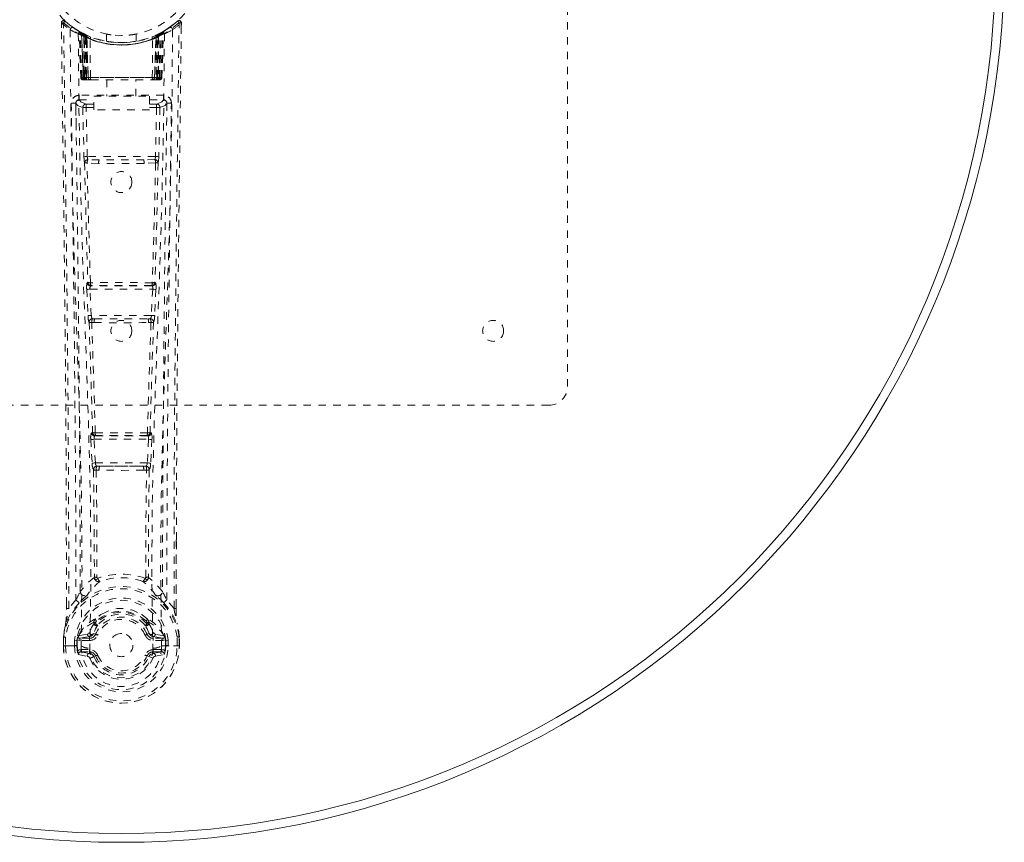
# Model space of a CAD drawing. Header units: inches. Extents: x 9.5 to 33.7, y 0.9 to 30.3.
# Tile 2 of 6: x 20.5 to 33.7, y 6.5 to 17.6. Entities that reach past the tile are written whole.
import ezdxf

# ---------------------------------------------------------------- set-up
doc = ezdxf.new("R2010")
doc.units = ezdxf.units.IN
doc.header["$MEASUREMENT"] = 0
doc.linetypes.add('SLD-Dashed', pattern=[0.075, 0.05, -0.025])
doc.linetypes.add('SLD-Solid', pattern=[0])

msp = doc.modelspace()

# ---------------------------------------------------------------- linework, layer by layer
at = {"color": 7, "linetype": 'SLD-Dashed', "lineweight": 0}
for p, q in [((27.868, 24.171), (27.868, 12.671)), ((21.061, 17.562), (21.062, 17.495)), ((21.091, 17.563), (21.112, 17.585)), ((21.153, 17.55), (21.11, 17.584)), ((22.625, 17.584), (22.584, 17.55)), ((22.675, 17.562), (22.645, 17.563)), ((22.672, 17.499), (22.673, 17.562)), ((22.674, 17.495), (22.674, 17.562)), ((22.674, 17.495), (22.675, 17.562)), ((21.3, 17.447), (21.287, 17.455)), ((21.306, 17.443), (21.292, 17.45)), ((21.315, 17.422), (21.301, 17.43)), ((21.322, 16.825), (21.301, 17.43)), ((21.335, 16.825), (21.315, 17.422)), ((21.353, 17.419), (21.318, 17.437)), ((21.402, 17.376), (21.333, 17.412)), ((21.354, 16.825), (21.333, 17.412)), ((21.334, 17.415), (21.356, 16.821)), ((21.347, 17.421), (21.373, 17.408)), ((21.361, 17.382), (21.373, 17.408)), ((21.361, 17.382), (21.361, 16.825)), ((21.368, 17.378), (21.361, 17.382)), ((21.368, 17.378), (21.381, 17.404)), ((21.368, 16.825), (21.368, 17.378)), ((21.385, 17.402), (21.37, 17.41)), ((21.373, 17.408), (21.381, 17.404)), ((21.374, 17.375), (21.387, 17.401)), ((21.375, 16.825), (21.374, 17.375)), ((21.374, 17.375), (21.381, 17.372)), ((21.381, 17.372), (21.393, 17.398)), ((21.381, 17.372), (21.381, 16.825)), ((21.386, 17.402), (21.385, 17.402)), ((21.393, 17.367), (21.405, 17.393)), ((21.393, 17.367), (21.393, 16.825)), ((21.399, 17.364), (21.393, 17.367)), ((21.399, 17.364), (21.411, 17.39)), ((21.399, 16.825), (21.399, 17.364)), ((21.402, 17.376), (21.403, 17.376)), ((21.421, 16.825), (21.402, 17.376)), ((21.403, 17.376), (21.422, 16.825)), ((21.405, 17.393), (21.411, 17.39)), ((21.668, 17.411), (21.668, 17.314)), ((22.068, 17.314), (22.068, 17.411)), ((22.314, 16.825), (22.333, 17.376)), ((22.334, 17.376), (22.315, 16.825)), ((22.325, 17.39), (22.331, 17.393)), ((22.325, 17.39), (22.337, 17.364)), ((22.331, 17.393), (22.343, 17.367)), ((22.333, 17.376), (22.334, 17.376)), ((22.403, 17.412), (22.334, 17.376)), ((22.343, 17.367), (22.337, 17.364)), ((22.337, 17.364), (22.337, 16.825)), ((22.35, 17.402), (22.343, 17.398)), ((22.343, 17.398), (22.355, 17.372)), ((22.343, 16.825), (22.343, 17.367)), ((22.358, 17.405), (22.349, 17.401)), ((22.349, 17.401), (22.362, 17.375)), ((22.351, 17.402), (22.35, 17.402)), ((22.418, 17.437), (22.351, 17.402)), ((22.355, 17.404), (22.362, 17.408)), ((22.355, 17.404), (22.368, 17.378)), ((22.355, 17.372), (22.362, 17.375)), ((22.355, 16.825), (22.355, 17.372)), ((22.362, 17.375), (22.361, 16.825)), ((22.362, 17.408), (22.371, 17.412)), ((22.362, 17.408), (22.375, 17.382)), ((22.375, 17.382), (22.368, 17.378)), ((22.368, 17.378), (22.368, 16.825)), ((22.375, 16.825), (22.375, 17.382)), ((22.38, 16.821), (22.402, 17.415)), ((22.382, 16.825), (22.403, 17.412)), ((22.4, 16.825), (22.421, 17.422)), ((22.414, 16.825), (22.435, 17.43)), ((22.435, 17.43), (22.421, 17.422)), ((22.449, 17.455), (22.436, 17.447)), ((21.452, 16.825), (21.448, 17.347)), ((22.284, 16.825), (22.288, 17.347)), ((21.322, 16.825), (21.335, 16.825)), ((21.354, 16.825), (21.421, 16.825)), ((21.361, 16.825), (21.368, 16.825)), ((22.368, 16.825), (21.368, 16.825)), ((21.381, 16.825), (21.375, 16.825)), ((21.381, 16.825), (22.355, 16.825)), ((21.393, 16.825), (21.399, 16.825)), ((22.337, 16.825), (21.399, 16.825)), ((21.422, 16.825), (21.421, 16.825)), ((21.452, 16.825), (22.284, 16.825)), ((22.315, 16.825), (22.314, 16.825)), ((22.315, 16.825), (22.382, 16.825)), ((22.337, 16.825), (22.343, 16.825)), ((22.361, 16.825), (22.355, 16.825)), ((22.368, 16.825), (22.375, 16.825)), ((22.4, 16.825), (22.414, 16.825)), ((21.362, 16.796), (21.369, 16.796)), ((21.365, 16.796), (21.375, 16.796)), ((21.375, 16.796), (21.382, 16.796)), ((21.384, 16.796), (21.438, 16.796)), ((21.394, 16.796), (21.4, 16.796)), ((21.438, 16.796), (21.4, 16.796)), ((21.451, 16.796), (21.459, 16.796)), ((21.459, 16.796), (22.277, 16.796)), ((21.673, 16.796), (21.673, 16.574)), ((22.063, 16.574), (22.063, 16.796)), ((22.277, 16.796), (22.284, 16.796)), ((22.298, 16.796), (22.352, 16.796)), ((22.336, 16.796), (22.298, 16.796)), ((22.336, 16.796), (22.342, 16.796)), ((22.354, 16.796), (22.361, 16.796)), ((22.361, 16.796), (22.371, 16.796)), ((22.367, 16.796), (22.374, 16.796)), ((21.3, 16.587), (21.3, 16.527)), ((22.436, 16.587), (21.3, 16.587)), ((21.498, 16.394), (21.498, 16.574)), ((21.498, 16.574), (22.248, 16.574)), ((22.248, 16.574), (22.248, 16.394)), ((22.436, 16.527), (22.436, 16.587)), ((21.257, 16.489), (21.255, 16.481)), ((21.256, 16.478), (21.259, 16.191)), ((21.3, 16.527), (21.498, 16.527)), ((21.349, 16.424), (21.365, 15.762)), ((21.394, 16.47), (21.394, 16.425)), ((21.498, 16.47), (21.394, 16.47)), ((21.409, 15.764), (21.394, 16.425)), ((21.498, 16.425), (21.394, 16.425)), ((22.248, 16.527), (22.436, 16.527)), ((22.342, 16.47), (22.248, 16.47)), ((22.342, 16.425), (22.248, 16.425)), ((22.342, 16.425), (22.326, 15.764)), ((22.342, 16.47), (22.342, 16.425)), ((22.387, 16.424), (22.371, 15.762)), ((22.477, 16.191), (22.48, 16.478)), ((22.481, 16.481), (22.479, 16.489)), ((22.248, 16.394), (21.498, 16.394)), ((22.326, 15.764), (21.409, 15.764)), ((21.563, 15.672), (21.407, 15.678)), ((21.57, 15.72), (21.417, 15.723)), ((22.166, 15.72), (21.57, 15.72)), ((22.318, 15.723), (22.166, 15.72)), ((22.329, 15.678), (22.173, 15.672)), ((21.417, 14.072), (21.409, 14.069)), ((22.327, 14.069), (22.319, 14.072)), ((21.403, 13.979), (21.42, 13.626)), ((21.447, 13.981), (22.289, 13.981)), ((21.464, 13.628), (21.447, 13.981)), ((21.454, 14.026), (21.462, 14.029)), ((22.282, 14.026), (21.454, 14.026)), ((22.289, 13.981), (22.272, 13.628)), ((22.274, 14.029), (22.282, 14.026)), ((22.333, 13.979), (22.316, 13.626)), ((22.272, 13.628), (21.464, 13.628)), ((21.47, 13.532), (21.502, 13.532)), ((21.511, 13.583), (21.479, 13.584)), ((21.511, 13.583), (22.225, 13.583)), ((22.225, 13.583), (22.256, 13.584)), ((22.234, 13.532), (22.266, 13.532)), ((27.618, 12.421), (16.118, 12.421)), ((21.481, 12.055), (21.467, 12.051)), ((22.255, 12.055), (22.269, 12.051)), ((21.458, 11.961), (21.474, 11.644)), ((21.502, 11.963), (22.234, 11.963)), ((21.518, 11.646), (21.502, 11.963)), ((21.511, 12.008), (21.526, 12.013)), ((22.225, 12.008), (21.511, 12.008)), ((22.21, 12.013), (22.225, 12.008)), ((22.234, 11.963), (22.217, 11.646)), ((22.278, 11.961), (22.262, 11.644)), ((22.217, 11.646), (21.518, 11.646)), ((21.529, 11.548), (21.569, 11.547)), ((21.576, 11.601), (21.537, 11.601)), ((21.576, 11.601), (22.16, 11.601)), ((22.199, 11.601), (22.16, 11.601)), ((22.167, 11.547), (22.207, 11.548)), ((22.604, 10.613), (22.604, 9.689)), ((22.605, 9.688), (22.608, 10.613)), ((21.54, 10.108), (21.54, 10.108)), ((22.195, 10.108), (22.195, 10.108)), ((21.256, 9.805), (21.16, 9.69)), ((22.576, 9.69), (22.479, 9.805)), ((21.131, 9.688), (21.131, 9.742)), ((21.132, 9.742), (21.132, 9.689)), ((21.507, 9.532), (21.519, 9.549)), ((22.217, 9.549), (22.229, 9.532)), ((21.5, 9.503), (21.5, 9.485)), ((21.523, 9.498), (21.523, 9.479)), ((22.213, 9.479), (22.213, 9.498)), ((22.236, 9.503), (22.236, 9.485)), ((21.088, 9.308), (21.088, 9.304)), ((21.088, 9.187), (21.088, 9.304)), ((21.09, 9.304), (21.09, 9.187)), ((21.118, 9.304), (21.118, 9.19)), ((21.269, 9.26), (21.275, 9.279)), ((21.275, 9.279), (21.274, 9.269)), ((21.285, 9.31), (21.281, 9.305)), ((21.285, 9.31), (21.295, 9.321)), ((21.41, 9.342), (21.295, 9.321)), ((21.295, 9.321), (21.295, 9.321)), ((21.295, 9.321), (21.295, 9.321)), ((21.309, 9.288), (21.439, 9.313)), ((21.309, 9.288), (21.309, 9.258)), ((21.439, 9.288), (21.309, 9.288)), ((21.439, 9.313), (21.439, 9.288)), ((21.439, 9.258), (21.439, 9.288)), ((21.494, 9.354), (21.521, 9.343)), ((22.215, 9.343), (22.242, 9.354)), ((22.297, 9.313), (22.427, 9.288)), ((22.297, 9.313), (22.297, 9.288)), ((22.427, 9.288), (22.297, 9.288)), ((22.297, 9.258), (22.297, 9.288)), ((22.441, 9.321), (22.326, 9.342)), ((22.427, 9.258), (22.427, 9.288)), ((22.441, 9.321), (22.451, 9.31)), ((22.451, 9.31), (22.451, 9.311)), ((22.451, 9.31), (22.451, 9.31)), ((22.455, 9.305), (22.451, 9.31)), ((22.461, 9.279), (22.461, 9.269)), ((22.467, 9.26), (22.461, 9.279)), ((22.618, 9.19), (22.618, 9.304)), ((22.646, 9.187), (22.646, 9.304)), ((22.648, 9.304), (22.648, 9.308)), ((22.648, 9.187), (22.648, 9.304)), ((21.088, 9.187), (21.092, 9.187)), ((21.092, 9.187), (21.146, 9.188)), ((21.146, 9.188), (21.169, 9.188)), ((21.169, 9.188), (21.327, 9.188)), ((21.269, 9.26), (21.239, 9.261)), ((21.239, 9.261), (21.239, 9.261)), ((21.239, 9.19), (21.239, 9.261)), ((21.239, 9.19), (21.239, 9.19)), ((21.269, 9.26), (21.269, 9.19)), ((21.275, 9.19), (21.269, 9.19)), ((21.274, 9.269), (21.275, 9.19)), ((21.439, 9.258), (21.309, 9.258)), ((21.444, 9.15), (21.445, 9.153)), ((21.711, 9.197), (21.712, 9.213)), ((21.712, 9.189), (21.711, 9.197)), ((22.291, 9.153), (22.291, 9.15)), ((22.427, 9.258), (22.297, 9.258)), ((22.409, 9.188), (22.567, 9.188)), ((22.461, 9.269), (22.461, 9.19)), ((22.461, 9.19), (22.467, 9.19)), ((22.497, 9.261), (22.467, 9.26)), ((22.467, 9.19), (22.467, 9.26)), ((22.497, 9.261), (22.496, 9.19)), ((22.497, 9.261), (22.497, 9.261)), ((22.567, 9.188), (22.59, 9.188)), ((22.59, 9.188), (22.644, 9.187)), ((22.644, 9.187), (22.648, 9.187)), ((21.292, 9.07), (21.411, 9.046)), ((21.323, 9.136), (21.323, 9.106)), ((21.323, 9.136), (21.439, 9.136)), ((21.439, 9.086), (21.323, 9.106)), ((21.323, 9.106), (21.439, 9.106)), ((21.439, 9.136), (21.439, 9.106)), ((21.439, 9.086), (21.439, 9.106)), ((21.499, 9.042), (21.495, 9.05)), ((21.521, 9.051), (21.499, 9.042)), ((22.237, 9.042), (22.215, 9.051)), ((22.237, 9.042), (22.292, 9.019)), ((22.297, 9.136), (22.297, 9.106)), ((22.297, 9.136), (22.413, 9.136)), ((22.413, 9.106), (22.297, 9.086)), ((22.297, 9.086), (22.297, 9.106)), ((22.297, 9.106), (22.413, 9.106)), ((22.325, 9.046), (22.443, 9.07)), ((22.413, 9.106), (22.413, 9.136))]:
    msp.add_line(p, q, dxfattribs=at)
at = {"color": 7, "linetype": 'SLD-Dashed', "lineweight": 0, "flags": 128}
for points in [[(21.061, 17.562), (21.062, 17.562), (21.064, 17.562), (21.07, 17.563), (21.08, 17.563), (21.086, 17.562), (21.091, 17.563)], [(21.131, 9.742), (21.122, 12.312), (21.095, 14.937), (21.061, 17.562)], [(21.11, 17.582), (21.103, 17.586), (21.095, 17.589), (21.086, 17.589), (21.078, 17.588), (21.072, 17.584), (21.066, 17.579), (21.063, 17.572), (21.062, 17.565)], [(21.16, 9.69), (21.159, 11.154), (21.15, 12.627), (21.135, 14.075), (21.132, 14.322), (21.129, 14.58), (21.127, 14.795), (21.124, 15.025), (21.121, 15.275), (21.117, 15.546), (21.114, 15.764), (21.111, 16.026), (21.107, 16.35), (21.104, 16.561), (21.101, 16.819), (21.097, 17.081), (21.094, 17.329), (21.091, 17.563)], [(21.317, 17.438), (21.277, 17.461), (21.229, 17.493)], [(22.507, 17.493), (22.459, 17.461), (22.414, 17.435)], [(22.576, 9.69), (22.577, 11.156), (22.586, 12.628), (22.601, 14.075), (22.603, 14.296), (22.606, 14.526), (22.608, 14.729), (22.611, 14.928), (22.614, 15.143), (22.615, 15.293), (22.617, 15.45), (22.619, 15.606), (22.621, 15.724), (22.623, 15.864), (22.625, 16.026), (22.629, 16.358), (22.632, 16.563), (22.635, 16.817), (22.638, 17.079), (22.642, 17.327), (22.645, 17.563)], [(22.624, 17.585), (22.592, 17.557), (22.584, 17.55)], [(22.608, 10.613), (22.614, 12.312), (22.641, 14.937), (22.674, 17.495)], [(22.671, 17.562), (22.67, 17.57), (22.666, 17.577), (22.661, 17.584), (22.655, 17.589), (22.648, 17.592), (22.64, 17.592), (22.633, 17.59), (22.627, 17.586)], [(21.18, 17.469), (21.188, 16.422), (21.207, 15.377), (21.236, 14.335), (21.271, 13.297), (21.306, 12.263), (21.331, 11.233), (21.339, 10.208), (21.327, 9.188)], [(21.289, 17.413), (21.298, 16.368), (21.319, 15.325), (21.351, 14.286), (21.389, 13.25), (21.425, 12.219), (21.451, 11.192), (21.459, 10.17), (21.445, 9.153)], [(21.295, 17.448), (21.301, 17.437), (21.306, 17.423)], [(21.332, 17.419), (21.333, 17.413), (21.333, 17.411)], [(22.447, 17.413), (22.438, 16.368), (22.417, 15.326), (22.385, 14.286), (22.347, 13.251), (22.311, 12.219), (22.285, 11.193), (22.277, 10.17), (22.291, 9.153)], [(22.556, 17.469), (22.548, 16.422), (22.529, 15.377), (22.5, 14.335), (22.464, 13.297), (22.43, 12.263), (22.405, 11.233), (22.396, 10.208), (22.409, 9.188)], [(21.361, 16.825), (21.346, 16.825), (21.333, 16.825), (21.325, 16.825), (21.322, 16.825)], [(21.335, 16.825), (21.339, 16.825), (21.348, 16.825), (21.36, 16.825), (21.375, 16.825)], [(21.393, 16.825), (21.385, 16.825), (21.377, 16.825), (21.37, 16.825), (21.364, 16.825), (21.359, 16.825), (21.356, 16.825), (21.354, 16.825), (21.354, 16.825)], [(21.354, 16.825), (21.355, 16.818), (21.355, 16.816)], [(21.422, 16.825), (21.425, 16.825), (21.431, 16.825), (21.441, 16.825), (21.452, 16.825)], [(22.284, 16.825), (22.295, 16.825), (22.304, 16.825), (22.311, 16.825), (22.314, 16.825)], [(22.382, 16.825), (22.382, 16.825), (22.38, 16.825), (22.377, 16.825), (22.372, 16.825), (22.366, 16.825), (22.359, 16.825), (22.351, 16.825), (22.343, 16.825)], [(22.361, 16.825), (22.376, 16.825), (22.388, 16.825), (22.397, 16.825), (22.4, 16.825)], [(22.414, 16.825), (22.411, 16.825), (22.403, 16.825), (22.39, 16.825), (22.375, 16.825)], [(21.383, 16.796), (21.383, 16.796), (21.385, 16.796)], [(21.195, 16.481), (21.197, 16.345), (21.199, 16.173), (21.202, 15.964), (21.205, 15.719), (21.209, 15.47), (21.211, 15.25), (21.214, 15.097), (21.215, 14.959), (21.217, 14.837), (21.219, 14.682), (21.221, 14.519), (21.223, 14.363), (21.233, 13.549), (21.241, 12.731), (21.25, 11.758), (21.255, 10.769), (21.256, 9.805)], [(21.255, 16.481), (21.28, 16.452), (21.349, 16.424)], [(21.394, 16.47), (21.325, 16.498), (21.3, 16.527)], [(21.394, 16.425), (21.378, 16.424), (21.364, 16.424), (21.354, 16.424), (21.349, 16.424)], [(22.436, 16.527), (22.411, 16.498), (22.342, 16.47)], [(22.387, 16.424), (22.382, 16.424), (22.372, 16.424), (22.358, 16.424), (22.342, 16.425)], [(22.387, 16.424), (22.456, 16.452), (22.481, 16.481)], [(22.479, 9.805), (22.48, 10.326), (22.482, 10.859), (22.484, 11.404), (22.488, 11.919), (22.492, 12.449), (22.497, 13.001), (22.503, 13.49), (22.505, 13.747), (22.509, 14.02), (22.512, 14.308), (22.516, 14.613), (22.52, 14.888), (22.523, 15.129), (22.525, 15.32), (22.528, 15.535), (22.531, 15.776), (22.534, 16.001), (22.537, 16.194), (22.539, 16.353), (22.541, 16.481)], [(21.409, 15.764), (21.394, 15.763), (21.38, 15.763), (21.369, 15.762), (21.365, 15.762)], [(22.371, 15.762), (22.367, 15.762), (22.356, 15.763), (22.342, 15.763), (22.326, 15.764)], [(21.373, 15.68), (21.393, 14.875), (21.417, 14.072)], [(21.452, 14.068), (21.427, 14.872), (21.407, 15.678)], [(22.173, 15.672), (21.868, 15.672), (21.563, 15.672)], [(22.166, 15.72), (21.868, 15.72), (21.57, 15.72)], [(22.329, 15.678), (22.309, 14.872), (22.284, 14.068)], [(22.363, 15.68), (22.343, 14.875), (22.319, 14.072)], [(21.447, 13.981), (21.432, 13.98), (21.418, 13.979), (21.407, 13.979), (21.403, 13.979)], [(22.333, 13.979), (22.329, 13.979), (22.318, 13.979), (22.304, 13.98), (22.289, 13.981)], [(21.464, 13.628), (21.449, 13.627), (21.435, 13.627), (21.425, 13.626), (21.42, 13.626)], [(21.42, 13.626), (21.422, 13.594), (21.423, 13.592)], [(21.435, 13.537), (21.459, 12.795), (21.481, 12.055)], [(21.517, 12.05), (21.495, 12.79), (21.47, 13.532)], [(22.266, 13.532), (22.241, 12.79), (22.219, 12.05)], [(22.301, 13.537), (22.276, 12.795), (22.255, 12.055)], [(22.316, 13.626), (22.311, 13.626), (22.301, 13.627), (22.287, 13.627), (22.272, 13.628)], [(22.316, 13.626), (22.314, 13.594), (22.313, 13.592)], [(21.502, 11.963), (21.487, 11.962), (21.473, 11.962), (21.463, 11.961), (21.458, 11.961)], [(21.502, 11.963), (21.501, 11.972), (21.501, 11.98), (21.502, 11.988), (21.503, 11.995), (21.506, 12.004), (21.511, 12.008)], [(22.225, 12.008), (22.23, 12.004), (22.233, 11.995), (22.234, 11.988), (22.234, 11.98), (22.234, 11.972), (22.234, 11.963)], [(22.278, 11.961), (22.273, 11.961), (22.263, 11.962), (22.249, 11.962), (22.234, 11.963)], [(21.518, 11.646), (21.504, 11.645), (21.49, 11.644), (21.479, 11.644), (21.474, 11.644)], [(21.493, 11.554), (21.503, 10.834), (21.505, 10.115)], [(21.529, 11.548), (21.539, 10.827), (21.54, 10.108)], [(22.167, 11.547), (21.868, 11.546), (21.569, 11.547)], [(22.16, 11.601), (21.868, 11.6), (21.576, 11.601)], [(22.195, 10.108), (22.197, 10.827), (22.207, 11.548)], [(22.199, 11.601), (22.2, 11.602), (22.202, 11.603), (22.205, 11.606), (22.21, 11.616), (22.215, 11.63), (22.217, 11.646)], [(22.262, 11.644), (22.257, 11.644), (22.246, 11.644), (22.232, 11.645), (22.217, 11.646)], [(22.243, 11.554), (22.232, 10.834), (22.231, 10.115)], [(21.502, 10.107), (21.402, 10.019), (21.316, 9.918)], [(21.502, 10.107), (21.504, 10.097), (21.509, 10.088), (21.515, 10.082), (21.523, 10.078), (21.531, 10.078), (21.538, 10.082), (21.545, 10.088), (21.551, 10.097)], [(22.185, 10.097), (22.191, 10.088), (22.197, 10.082), (22.205, 10.078), (22.213, 10.078), (22.221, 10.082), (22.227, 10.088), (22.231, 10.097), (22.234, 10.107)], [(22.42, 9.918), (22.334, 10.019), (22.234, 10.107)], [(21.409, 9.87), (21.403, 9.863), (21.394, 9.854)], [(22.342, 9.854), (22.333, 9.863), (22.327, 9.87)], [(21.299, 9.766), (21.198, 9.642), (21.119, 9.488)], [(21.16, 9.69), (21.154, 9.69), (21.148, 9.69), (21.143, 9.69), (21.138, 9.69), (21.134, 9.689), (21.131, 9.689), (21.13, 9.689), (21.131, 9.688)], [(22.437, 9.766), (22.538, 9.642), (22.617, 9.488)], [(22.605, 9.688), (22.606, 9.689), (22.605, 9.689), (22.602, 9.689), (22.598, 9.69), (22.593, 9.69), (22.588, 9.69), (22.581, 9.69), (22.576, 9.69)], [(21.65, 9.637), (21.593, 9.607), (21.519, 9.549)], [(22.217, 9.549), (22.143, 9.607), (22.085, 9.637)], [(21.119, 9.488), (21.102, 9.408), (21.088, 9.308)], [(21.088, 9.304), (21.101, 9.401), (21.117, 9.477)], [(21.119, 9.488), (21.117, 9.483), (21.117, 9.477)], [(21.5, 9.485), (21.467, 9.432), (21.437, 9.365)], [(21.552, 9.467), (21.522, 9.417), (21.494, 9.354)], [(22.242, 9.354), (22.214, 9.417), (22.184, 9.467)], [(22.236, 9.485), (22.269, 9.432), (22.299, 9.365)], [(22.619, 9.477), (22.619, 9.483), (22.617, 9.488)], [(22.648, 9.308), (22.636, 9.398), (22.617, 9.488)], [(22.648, 9.304), (22.635, 9.401), (22.619, 9.477)], [(21.088, 9.308), (21.089, 9.308), (21.091, 9.307), (21.094, 9.307), (21.098, 9.307), (21.102, 9.306), (21.107, 9.305), (21.113, 9.304), (21.118, 9.304)], [(21.088, 9.304), (21.088, 9.304), (21.089, 9.304), (21.092, 9.304), (21.095, 9.304), (21.1, 9.304), (21.105, 9.304), (21.112, 9.304), (21.118, 9.304)], [(21.437, 9.365), (21.424, 9.348), (21.41, 9.342)], [(21.549, 9.331), (21.544, 9.333), (21.539, 9.335), (21.534, 9.337), (21.53, 9.339), (21.526, 9.34), (21.524, 9.342), (21.522, 9.342), (21.521, 9.343)], [(21.814, 9.344), (21.856, 9.353), (21.874, 9.353)], [(22.187, 9.331), (22.192, 9.333), (22.197, 9.335), (22.202, 9.337), (22.206, 9.339), (22.21, 9.34), (22.212, 9.342), (22.214, 9.342), (22.215, 9.343)], [(22.299, 9.365), (22.312, 9.348), (22.326, 9.342)], [(22.648, 9.308), (22.647, 9.308), (22.645, 9.307), (22.642, 9.307), (22.638, 9.307), (22.634, 9.306), (22.629, 9.305), (22.623, 9.304), (22.618, 9.304)], [(22.618, 9.304), (22.624, 9.304), (22.63, 9.304), (22.636, 9.304), (22.641, 9.304), (22.644, 9.304), (22.647, 9.304), (22.648, 9.304), (22.648, 9.304)], [(21.118, 9.19), (21.112, 9.189), (21.105, 9.189), (21.1, 9.189), (21.095, 9.188), (21.092, 9.188), (21.089, 9.188), (21.088, 9.188), (21.088, 9.187)], [(21.269, 9.19), (21.266, 9.19), (21.259, 9.19), (21.25, 9.19), (21.239, 9.19)], [(21.269, 9.26), (21.269, 9.26), (21.269, 9.26)], [(21.309, 9.258), (21.291, 9.261), (21.274, 9.269)], [(22.291, 9.15), (22.285, 9.074), (22.262, 8.999), (22.223, 8.931), (22.17, 8.871), (22.105, 8.822), (22.031, 8.786), (21.951, 8.764), (21.868, 8.757), (21.785, 8.764), (21.705, 8.786), (21.631, 8.822), (21.566, 8.871), (21.513, 8.931), (21.474, 8.999), (21.45, 9.074), (21.444, 9.15)], [(22.461, 9.269), (22.445, 9.261), (22.427, 9.258)], [(22.467, 9.26), (22.467, 9.26), (22.467, 9.26)], [(22.648, 9.187), (22.648, 9.188), (22.647, 9.188), (22.644, 9.188), (22.641, 9.188), (22.636, 9.189), (22.63, 9.189), (22.624, 9.189), (22.618, 9.19)], [(21.28, 9.118), (21.3, 9.131), (21.323, 9.136)], [(21.549, 9.063), (21.544, 9.061), (21.539, 9.059), (21.534, 9.057), (21.53, 9.055), (21.526, 9.054), (21.524, 9.052), (21.522, 9.052), (21.521, 9.051)], [(22.187, 9.063), (22.192, 9.061), (22.197, 9.059), (22.202, 9.057), (22.206, 9.055), (22.21, 9.054), (22.212, 9.052), (22.214, 9.052), (22.215, 9.051)], [(22.246, 9.058), (22.241, 9.05), (22.237, 9.042)], [(22.297, 9.086), (22.26, 9.071), (22.246, 9.058)], [(22.413, 9.136), (22.436, 9.131), (22.456, 9.118)]]:
    msp.add_lwpolyline(points, dxfattribs=at)
at = {"color": 7, "linetype": 'SLD-Solid', "lineweight": 15}
for radius in [11.875, 11.757, 11.757]:
    msp.add_circle((21.868, 18.421), radius, dxfattribs=at)
at = {"color": 7, "linetype": 'SLD-Dashed', "lineweight": 0}
for centre, radius in [((21.868, 18.421), 1.125), ((21.868, 18.421), 1.03), ((21.868, 15.421), 0.141), ((21.868, 13.421), 0.141), ((26.868, 13.421), 0.141), ((21.868, 9.197), 0.156)]:
    msp.add_circle(centre, radius, dxfattribs=at)
for centre, radius, start, end in [((21.091, 17.563), 0.03, 47.8634, 180.7199), ((21.87, 18.466), 1.213, 228.1748, 235.3211), ((21.868, 18.421), 1.158, 227.8705, 312.1289), ((21.866, 18.418), 1.124, 227.9076, 235.3629), ((21.21, 17.469), 0.03, 55.9355, 179.8272), ((21.868, 18.421), 1.128, 235.3517, 240.4889), ((21.868, 18.421), 1.128, 299.511, 304.6483), ((21.872, 18.415), 1.12, 304.6284, 312.0874), ((22.526, 17.469), 0.03, 0.1681, 124.0692), ((21.868, 18.463), 1.209, 304.6689, 311.8403), ((22.645, 17.563), 0.03, 359.2801, 132.1366), ((22.574, 17.519), 0.0828, 31.8103, 52.6442), ((21.856, 18.66), 1.37, 240.4507, 245.5693), ((21.271, 17.429), 0.03, 1.9842, 58.954), ((21.862, 18.41), 1.115, 238.9538, 239.8462), ((21.251, 17.393), 0.0714, 31.6404, 58.925), ((21.33, 17.401), 0.0429, 114.165, 163.0263), ((21.868, 18.453), 1.19, 240.8884, 299.1116), ((21.285, 17.421), 0.0299, 1.9063, 59.7246), ((21.868, 18.421), 1.128, 239.7393, 244.7257), ((21.878, 18.443), 1.153, 239.9611, 244.0334), ((21.849, 18.045), 0.823, 228.2679, 233.6288), ((21.868, 18.421), 1.128, 240.489, 299.511), ((21.847, 18.037), 0.813, 229.1457, 234.4951), ((21.303, 17.411), 0.0299, 1.8049, 60.7721), ((21.868, 18.42), 1.127, 240.8031, 245.737), ((21.303, 17.411), 0.03, 16.8925, 61.2689), ((21.848, 18.034), 0.808, 230.3903, 235.6771), ((21.868, 18.42), 1.155, 244.3785, 295.6215), ((21.868, 18.42), 1.155, 245.0796, 294.9204), ((21.372, 17.375), 0.0297, 1.4785, 64.5215), ((21.373, 17.375), 0.0297, 1.4791, 64.5686), ((21.868, 18.42), 1.155, 246.0603, 293.9397), ((21.823, 17.972), 0.73, 234.7849, 238.9976), ((21.418, 17.364), 0.0345, 328.9828, 15.1447), ((21.837, 18.242), 0.849, 258.4802, 262.8071), ((21.893, 18.264), 0.871, 274.9258, 281.5933), ((22.318, 17.364), 0.0345, 164.8527, 211.0174), ((21.913, 17.972), 0.73, 301.0018, 305.2152), ((21.868, 18.42), 1.127, 294.2628, 299.1971), ((22.363, 17.375), 0.0297, 115.4311, 178.5212), ((22.364, 17.375), 0.0297, 115.4788, 178.5211), ((21.888, 18.033), 0.807, 304.3209, 309.6118), ((21.892, 18.034), 0.809, 305.4902, 310.869), ((22.418, 17.279), 0.138, 89.4166, 113.4596), ((21.887, 18.045), 0.823, 306.3706, 311.7327), ((22.433, 17.411), 0.0299, 119.2279, 178.1952), ((22.431, 17.413), 0.0273, 117.6537, 182.2993), ((21.883, 18.395), 1.098, 298.6325, 300.2657), ((22.451, 17.421), 0.0299, 120.2754, 178.0936), ((22.406, 17.401), 0.0429, 16.9736, 65.835), ((22.465, 17.429), 0.03, 121.0461, 178.0154), ((21.88, 18.66), 1.37, 294.4307, 299.5495), ((21.868, 18.384), 1.12, 247.9468, 292.0532), ((21.854, 18.328), 1.031, 259.5787, 267.9534), ((21.875, 18.35), 1.054, 267.317, 280.563), ((21.352, 16.826), 0.03, 181.9952, 269.9953), ((21.383, 16.869), 0.0742, 215.9466, 253.2625), ((21.365, 16.826), 0.03, 181.9682, 269.971), ((21.384, 16.826), 0.03, 181.9315, 269.9375), ((21.781, 16.818), 0.413, 179.0145, 183.0332), ((21.961, 16.819), 0.586, 179.394, 182.0336), ((21.807, 16.818), 0.426, 179.0446, 182.9381), ((21.838, 16.818), 0.445, 179.089, 182.8212), ((21.846, 16.818), 0.447, 179.089, 182.805), ((21.451, 16.826), 0.0299, 181.7966, 269.8133), ((21.452, 16.826), 0.0299, 181.7968, 269.8131), ((21.487, 16.818), 0.0354, 169.279, 219.1977), ((22.248, 16.819), 0.0369, 321.8598, 9.6634), ((22.284, 16.826), 0.0299, 270.1868, 358.2034), ((22.285, 16.826), 0.0299, 270.1868, 358.2034), ((21.892, 16.818), 0.445, 357.1792, 0.9112), ((21.898, 16.818), 0.445, 357.1789, 0.9114), ((22.347, 16.831), 0.0356, 262.0676, 350.2938), ((22.352, 16.826), 0.03, 270.0625, 358.0683), ((21.928, 16.818), 0.426, 357.0626, 0.9546), ((21.775, 16.819), 0.586, 357.9669, 0.6055), ((21.955, 16.818), 0.413, 356.9658, 0.9866), ((22.371, 16.826), 0.03, 270.029, 358.0317), ((22.353, 16.869), 0.0742, 286.7373, 324.0535), ((22.384, 16.826), 0.03, 270.0047, 358.0051), ((21.38, 16.964), 0.166, 259.5997, 268.3398), ((22.356, 16.961), 0.164, 271.7055, 280.6248), ((21.3, 16.482), 0.105, 90.0048, 180.7374), ((22.436, 16.482), 0.105, 359.2626, 89.9952), ((21.231, 14.883), 1.598, 89.1328, 91.2843), ((-478.221, 8.6), 499.538, 0.1512, 0.90393), ((21.299, 16.484), 0.0423, 88.0376, 173.4312), ((21.394, 16.424), 0.0451, 90.4305, 180.9004), ((22.342, 16.424), 0.0451, 359.0363, 89.5692), ((521.958, 8.6), 499.539, 179.09607, 179.8488), ((22.437, 16.484), 0.0423, 6.5688, 91.9623), ((22.505, 14.884), 1.597, 88.7154, 90.8681), ((21.766, 15.763), 0.401, 180.0758, 191.8388), ((21.515, 15.763), 0.105, 179.6318, 202.4726), ((22.221, 15.763), 0.105, 337.5278, 0.3678), ((21.97, 15.763), 0.401, 348.1481, 359.9218), ((21.419, 15.677), 0.0456, 91.7541, 175.8262), ((21.399, 15.819), 0.141, 259.467, 273.0576), ((21.516, 15.675), 0.109, 154.2112, 178.3446), ((21.651, 15.684), 0.0889, 155.6054, 187.6361), ((22.085, 15.684), 0.0889, 352.3653, 24.3945), ((22.219, 15.675), 0.111, 1.7833, 25.6609), ((22.317, 15.677), 0.0456, 4.1741, 88.2458), ((22.337, 15.817), 0.139, 266.8581, 280.6183), ((21.609, 14.009), 0.209, 163.5086, 188.412), ((21.454, 14.071), 0.0451, 182.9198, 269.406), ((21.462, 14.074), 0.0451, 182.9879, 269.3798), ((21.444, 14.159), 0.091, 253.0017, 274.8398), ((21.506, 14.062), 0.055, 173.1609, 216.3323), ((21.868, -22.578), 36.648, 89.3489, 90.651), ((22.274, 14.074), 0.0451, 270.6207, 357.0116), ((22.23, 14.062), 0.0546, 323.5202, 6.9866), ((22.282, 14.071), 0.0451, 270.5939, 357.0805), ((22.292, 14.159), 0.0908, 265.1449, 287.0273), ((22.127, 14.009), 0.209, 351.5837, 16.4948), ((21.502, 13.996), 0.0564, 148.2421, 195.7327), ((21.868, -18.784), 32.816, 89.2909, 90.7091), ((22.234, 13.996), 0.0564, 344.2675, 31.7576), ((21.558, 13.593), 0.136, 180.718, 204.7105), ((21.48, 13.538), 0.0456, 91.2543, 181.8237), ((21.462, 13.616), 0.0837, 251.1212, 275.2104), ((21.532, 13.626), 0.068, 178.3632, 218.9047), ((21.556, 13.542), 0.0867, 151.6259, 186.5721), ((21.583, 13.544), 0.0814, 151.3083, 188.7544), ((21.868, 46.323), 32.793, 269.3607, 270.6393), ((21.868, 46.937), 33.356, 269.387, 270.613), ((22.153, 13.544), 0.0814, 351.245, 28.6909), ((22.204, 13.626), 0.068, 321.1067, 1.6312), ((22.257, 13.541), 0.0424, 40.4516, 90.4124), ((22.18, 13.542), 0.0869, 353.4617, 28.3399), ((22.274, 13.616), 0.0843, 264.8707, 288.799), ((22.256, 13.538), 0.0448, 357.9382, 42.9034), ((22.177, 13.593), 0.136, 335.3344, 359.2488), ((27.618, 12.671), 0.25, 270, 0), ((21.618, 11.99), 0.163, 158.1264, 190.2205), ((21.512, 12.053), 0.0451, 183.2286, 269.1387), ((21.526, 12.058), 0.0451, 183.3931, 269.1031), ((21.51, 12.124), 0.0751, 247.0766, 274.8881), ((21.868, -25.316), 37.367, 89.4615, 90.5382), ((22.21, 12.058), 0.0451, 270.8974, 356.6064), ((22.225, 12.124), 0.0749, 265.0964, 292.9447), ((22.224, 12.053), 0.0451, 270.8614, 356.7713), ((22.118, 11.99), 0.163, 349.7781, 21.874), ((21.574, 12.044), 0.0578, 174.2263, 212.3439), ((21.868, -20.582), 32.597, 89.3981, 90.6019), ((22.162, 12.044), 0.0574, 327.5039, 5.9257), ((21.655, 11.635), 0.181, 177.2185, 206.4663), ((21.539, 11.556), 0.0457, 91.8529, 181.7296), ((21.523, 11.621), 0.073, 245.7492, 274.5956), ((21.576, 11.644), 0.0575, 177.8253, 227.5865), ((21.632, 11.559), 0.104, 155.9682, 186.1394), ((21.668, 11.561), 0.101, 156.5269, 187.7652), ((22.068, 11.561), 0.101, 352.2346, 23.4734), ((22.197, 11.556), 0.0457, 358.2709, 88.1473), ((22.104, 11.559), 0.104, 353.8607, 24.0317), ((22.213, 11.621), 0.0735, 265.5126, 294.1489), ((22.081, 11.635), 0.181, 333.5362, 2.7746), ((21.491, 10.114), 0.0133, 326.0928, 3.2894), ((21.563, 10.111), 0.0608, 184.0452, 286.2242), ((21.537, 10.178), 0.0708, 242.7137, 272.7167), ((21.553, 10.109), 0.0128, 186.6338, 257.6703), ((21.868, 9.184), 0.966, 70.8187, 109.182), ((21.622, 10.113), 0.0738, 193.2412, 235.0203), ((21.868, 9.259), 0.844, 70.0604, 109.9395), ((22.173, 10.111), 0.0608, 253.7758, 355.9547), ((22.114, 10.113), 0.0738, 304.9794, 346.7588), ((22.183, 10.109), 0.0128, 282.3387, 353.3678), ((22.199, 10.178), 0.0709, 267.2861, 297.2776), ((22.245, 10.114), 0.0133, 176.7958, 213.9469), ((21.868, 9.197), 0.787, 8.0937, 171.9063), ((21.868, 9.197), 0.758, 8.0937, 171.9063), ((22.14, 9.358), 0.893, 128.8525, 145.0108), ((21.596, 9.358), 0.893, 34.9888, 51.1478), ((21.868, 9.197), 0.632, 5.8273, 174.1727), ((16.533, 12.352), 5.367, 331.6682, 333.0308), ((21.59, 10.124), 0.461, 223.6632, 230.8256), ((22.849, 8.188), 2.212, 131.1324, 134.4922), ((21.376, 9.921), 0.0608, 182.5703, 302.0033), ((22.36, 9.921), 0.0608, 238.002, 357.4268), ((20.887, 8.188), 2.213, 45.508, 48.8673), ((27.203, 12.352), 5.367, 206.9691, 208.3318), ((22.146, 10.124), 0.461, 309.1744, 316.3346), ((19.944, 9.659), 1.187, 351.2121, 1.4271), ((17.646, 10.306), 3.568, 346.7475, 350.0566), ((21.868, 9.197), 0.602, 6.0327, 173.9673), ((21.868, 9.217), 0.473, 62.6137, 117.3864), ((26.091, 10.306), 3.569, 189.9435, 193.252), ((23.792, 9.659), 1.187, 178.5718, 188.79), ((21.732, 9.106), 0.492, 115.7077, 155.4802), ((21.558, 9.553), 0.0396, 185.1733, 232.8784), ((21.868, 9.197), 0.376, 22.774, 157.226), ((21.868, 9.185), 0.453, 40.451, 139.549), ((21.868, 9.157), 0.494, 47.4886, 132.5115), ((21.868, 9.197), 0.346, 22.774, 157.226), ((21.868, 9.204), 0.411, 39.7064, 140.2936), ((22.178, 9.553), 0.0396, 307.1217, 354.8264), ((21.998, 9.101), 0.499, 24.8894, 63.9927), ((21.676, 9.099), 0.441, 113.5934, 149.7439), ((21.544, 9.507), 0.0448, 146.2203, 184.9368), ((21.522, 9.544), 0.046, 241.1937, 271.7054), ((21.53, 9.488), 0.0305, 185.7189, 315.4483), ((21.522, 9.525), 0.0459, 241.1377, 271.691), ((21.556, 9.497), 0.033, 131.6187, 178.1174), ((21.55, 9.501), 0.0347, 219.3967, 272.7342), ((22.206, 9.488), 0.0305, 224.5484, 354.2844), ((22.186, 9.501), 0.0347, 267.2661, 320.6031), ((22.18, 9.497), 0.033, 1.8811, 48.3815), ((22.214, 9.544), 0.046, 268.2965, 298.8045), ((22.214, 9.525), 0.0459, 268.3091, 298.8623), ((22.191, 9.507), 0.0449, 355.0868, 33.9412), ((22.06, 9.1), 0.441, 30.2263, 66.4275), ((21.39, 9.265), 0.116, 159.628, 173.1129), ((21.309, 9.319), 0.0306, 205.4277, 270.9268), ((21.44, 9.343), 0.0299, 181.172, 268.9517), ((21.468, 9.37), 0.031, 190.1784, 328.3492), ((21.434, 9.378), 0.0649, 274.9212, 338.6825), ((21.439, 9.377), 0.089, 270, 337.226), ((21.439, 9.377), 0.119, 270.0002, 337.226), ((22.297, 9.377), 0.119, 202.774, 269.9998), ((22.297, 9.377), 0.089, 202.774, 270), ((22.268, 9.37), 0.031, 211.5716, 349.9017), ((22.302, 9.378), 0.0649, 201.3168, 265.0795), ((22.296, 9.343), 0.0299, 271.0978, 358.7785), ((22.427, 9.319), 0.0306, 269.073, 334.5724), ((22.375, 9.272), 0.0864, 4.5689, 22.6898), ((22.618, 9.304), 0.03, 0.0028, 5.051), ((21.868, 9.197), 0.78, 180, 359.3038), ((21.868, 9.197), 0.78, 180.7166, 359.2834), ((21.868, 9.197), 0.75, 180.5685, 359.4315), ((21.868, 9.197), 0.629, 180.6527, 359.3473), ((21.868, 9.197), 0.599, 180.6527, 359.3473), ((21.868, 9.197), 0.593, 180.6711, 187.6091), ((21.45, 9.385), 0.233, 238.0383, 268.5929), ((21.868, 9.182), 0.541, 179.3502, 0.6498), ((22.29, 9.375), 0.221, 270.3094, 302.5192), ((21.868, 9.197), 0.593, 352.3909, 359.3289), ((22.47, 8.14), 1.05, 88.5394, 90.1563), ((21.484, 9.146), 0.206, 187.6617, 201.6563), ((21.322, 9.076), 0.0299, 88.048, 192.1079), ((21.44, 9.055), 0.0301, 91.4249, 197.6499), ((21.402, 9.002), 0.0454, 22.4843, 78.6917), ((21.439, 9.017), 0.119, 22.7736, 90.0006), ((21.439, 9.017), 0.089, 22.774, 90), ((21.433, 9.014), 0.0715, 29.6345, 85.2038), ((20.899, 10.394), 1.479, 291.6247, 293.9233), ((21.868, 9.197), 0.459, 202.774, 337.226), ((21.868, 9.197), 0.4, 202.774, 337.226), ((21.868, 9.197), 0.376, 202.774, 337.226), ((21.868, 9.197), 0.346, 202.774, 337.226), ((22.297, 9.017), 0.119, 89.9994, 157.2264), ((22.297, 9.017), 0.089, 90, 157.226), ((22.333, 9.002), 0.0453, 101.2468, 157.5772), ((22.296, 9.055), 0.0301, 342.35, 88.575), ((22.414, 9.076), 0.0299, 347.8921, 91.9518), ((22.252, 9.146), 0.206, 338.3429, 352.3389)]:
    msp.add_arc(centre, radius, start, end, dxfattribs=at)

doc.saveas('drawing.dxf')
